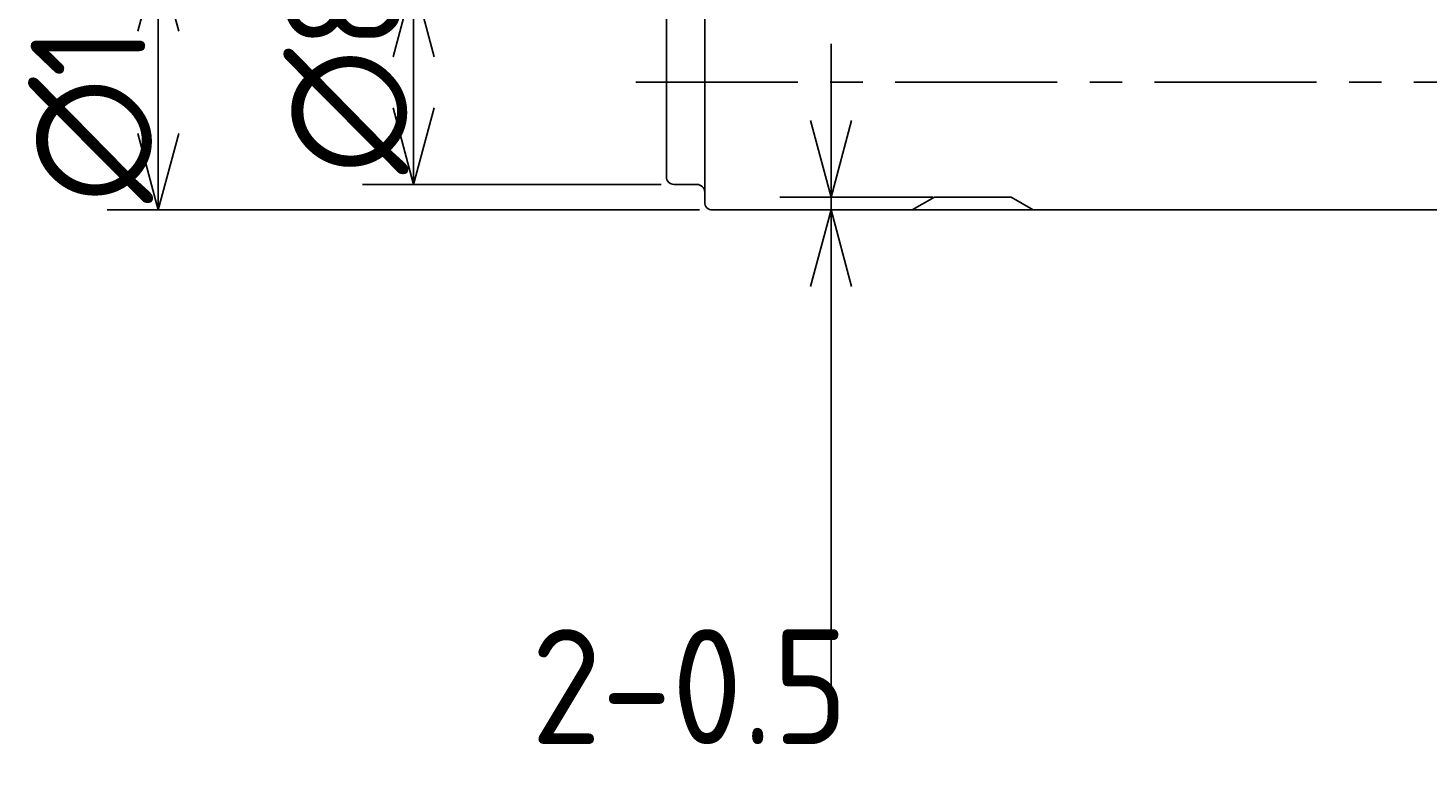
# Model space of a CAD drawing. Extents: x 100 to 257, y 73 to 146.
# Tile 1 of 7: x 100 to 155, y 73 to 102. Entities that reach past the tile are written whole.
import ezdxf

# ---------------------------------------------------------------- set-up
doc = ezdxf.new("R2010")
doc.units = 0
doc.header["$LTSCALE"] = 0.2
doc.linetypes.add('CENTER', pattern=[50.8, 31.75, -6.35, 6.35, -6.35])
doc.layers.get('0').update_dxf_attribs({"linetype": 'CONTINUOUS'})
doc.layers.get('DEFPOINTS').update_dxf_attribs({"linetype": 'CONTINUOUS'})
for name, color, linetype in [('18-0-CON', 3, 'CONTINUOUS'), ('18-2-CEN', 1, 'CENTER'), ('35-0-CON', 7, 'CONTINUOUS')]:
    doc.layers.add(name, color=color, linetype=linetype)
doc.styles.add('DIMENSION', font='isocp.shx', dxfattribs={"bigfont": 'bigfont.shx'})
doc.styles.get("Standard").update_dxf_attribs({"font": 'isocp.shx', "bigfont": 'bigfont.shx'})
doc.dimstyles.get("Standard").update_dxf_attribs({"dimtxt": 0.18, "dimasz": 0.18, "dimexe": 0.18, "dimexo": 0.0625, "dimgap": 0.09, "dimtad": 0, "dimtih": 1, "dimtoh": 1, "dimzin": 0, "dimcen": 0.09, "dimazin": 3, "dimtfac": 1, "dimtofl": 0, "dimtmove": 0, "dimatfit": 3})

# ---------------------------------------------------------------- blocks, each defined once
blk = doc.blocks.new('_OPEN30')
at = {"color": 0, "linetype": 'BYBLOCK'}
for p, q in [((-1, 0.268), (0, 0)), ((0, 0), (-1, -0.268)), ((0, 0), (-1, 0))]:
    blk.add_line(p, q, dxfattribs=at)
blk = doc.blocks.new('*U97')
at = {"layer": '18-0-CON', "color": 161, "style": 'DIMENSION'}
blk.add_text('∅10', height=4.5, rotation=90, dxfattribs=at).set_placement((104.5, 95.273))
blk = doc.blocks.new('*D96')
at = {"layer": '18-0-CON', "color": 161}
for p, q in [((126.2, 105), (103, 105)), ((105, 102), (105, 98)), ((126.2, 95), (103, 95))]:
    blk.add_line(p, q, dxfattribs=at)
at = {"layer": 'DEFPOINTS', "color": 0}
for p in [(126.7, 105), (105, 95), (126.7, 95)]:
    blk.add_point(p, dxfattribs=at)
blk.add_blockref('*U97', (0, 0))
at = {"layer": '18-0-CON', "color": 161, "xscale": 3, "yscale": 3, "zscale": 3}
for p, rotation in [((105, 105), 90), ((105, 95), 270)]:
    blk.add_blockref('_OPEN30', p, dxfattribs=dict(at, rotation=rotation))
blk = doc.blocks.new('*U99')
at = {"layer": '18-0-CON', "color": 161, "style": 'DIMENSION'}
blk.add_text('∅8', height=4.5, rotation=90, dxfattribs=at).set_placement((114.5, 96.4))
blk = doc.blocks.new('*D98')
at = {"layer": '18-0-CON', "color": 161}
for p, q in [((124.7, 104), (113, 104)), ((115, 99), (115, 101)), ((124.7, 96), (113, 96))]:
    blk.add_line(p, q, dxfattribs=at)
at = {"layer": 'DEFPOINTS', "color": 0}
for p in [(115, 104), (125.2, 104), (125.2, 96)]:
    blk.add_point(p, dxfattribs=at)
blk.add_blockref('*U99', (0, 0))
at = {"layer": '18-0-CON', "color": 161, "xscale": 3, "yscale": 3, "zscale": 3}
for p, rotation in [((115, 104), 90), ((115, 96), 270)]:
    blk.add_blockref('_OPEN30', p, dxfattribs=dict(at, rotation=rotation))
blk = doc.blocks.new('*D239')
at = {"layer": '18-0-CON', "color": 161}
for p, q in [((131.35, 98.501), (131.35, 101.501)), ((135.333, 95.501), (129.35, 95.501)), ((131.35, 95.501), (131.35, 95)), ((135.333, 95), (129.35, 95)), ((131.35, 92), (131.35, 75.099))]:
    blk.add_line(p, q, dxfattribs=at)
at = {"layer": 'DEFPOINTS', "color": 0}
for p in [(135.833, 95.501), (131.35, 95), (135.833, 95)]:
    blk.add_point(p, dxfattribs=at)
at = {"layer": '18-0-CON', "color": 161, "xscale": 3, "yscale": 3, "zscale": 3}
for p, rotation in [((131.35, 95.501), 270), ((131.35, 95), 90)]:
    blk.add_blockref('_OPEN30', p, dxfattribs=dict(at, rotation=rotation))
at = {"layer": '18-0-CON', "color": 161}
blk.add_text('2-0.5', height=4.5, dxfattribs=at).set_placement((119.599, 74.085))

msp = doc.modelspace()

# ---------------------------------------------------------------- linework, layer by layer
at = {"layer": '18-0-CON'}
msp.add_line((139.269, 95), (134.532, 95), dxfattribs=at)
at = {"layer": '18-2-CEN'}
msp.add_line((123.7, 100), (233, 100), dxfattribs=at)
at = {"layer": '35-0-CON'}
for p, q in [((126.4, 104.7), (126.4, 95.3)), ((124.9, 103.7), (124.9, 96.3)), ((125.2, 96), (126.1, 96)), ((135.4, 95.501), (134.532, 95)), ((138.4, 95.501), (135.4, 95.501)), ((139.269, 95), (138.4, 95.501)), ((126.7, 95), (134.532, 95)), ((139.269, 95), (192.5, 95))]:
    msp.add_line(p, q, dxfattribs=at)
for centre, start, end in [((125.2, 96.3), 180, 270), ((126.1, 95.7), 0, 90), ((126.7, 95.3), 180, 270)]:
    msp.add_arc(centre, 0.3, start, end, dxfattribs=at)

# ---------------------------------------------------------------- dimensions: what is measured, and where the dimension line sits
at = {"layer": '18-0-CON'}
for base, p1, p2, override, picture, middle in [((105, 95), (126.7, 105), (126.7, 95), {"dimscale": 1, "dimpost": '%%c<>'}, '*D96', (102.25, 100)), ((115, 104), (125.2, 96), (125.2, 104), {"dimscale": 1, "dimpost": '%%c<>', "dimtol": 0, "dimtp": 0.1, "dimtm": 0}, '*D98', (112.25, 100)), ((131.35, 95), (135.833, 95.501), (135.833, 95), {"dimscale": 1, "dimdec": 1, "dimpost": '2-<>', "dimblk": 'OPEN30', "dimtol": 0, "dimtp": 0.1, "dimtm": 0, "dimtdec": 4, "dimtmove": 0, "dimtzin": 0}, '*D239', (128.599, 82.05))]:
    dim = msp.add_linear_dim(base=base, p1=p1, p2=p2, angle=90, dimstyle='Standard', override=override, dxfattribs=at)
    dim.commit()
    dim.dimension.update_dxf_attribs({"geometry": picture, "text_midpoint": middle})

doc.saveas('drawing.dxf')
